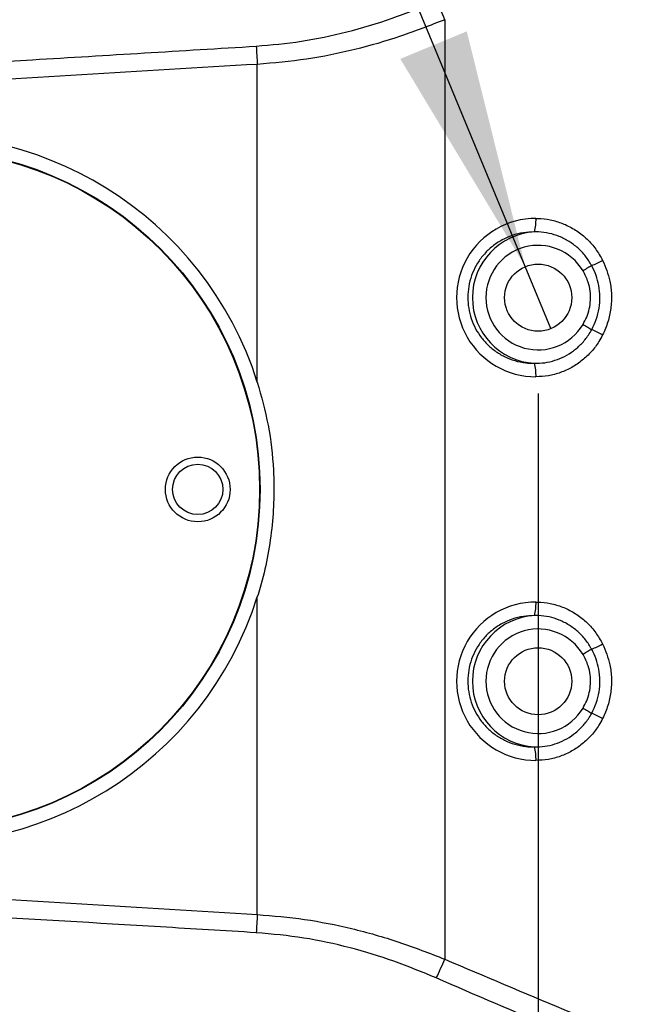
# Model space of a CAD drawing. Extents: x 0 to 8410, y 0 to 5940.
# Tile 150 of 161: x 5948 to 6075, y 4316 to 4521. Entities that reach past the tile are written whole.
import ezdxf

# ---------------------------------------------------------------- set-up
doc = ezdxf.new("R2010")
doc.units = 0
doc.header["$LTSCALE"] = 10
doc.layers.get('0').update_dxf_attribs({"linetype": 'CONTINUOUS'})
doc.styles.add('SLDTEXTSTYLE0', font='TXT', dxfattribs={"width": 0.605})
doc.dimstyles.new('SLDDIMSTYLE1', dxfattribs={"dimtxt": 50, "dimasz": 50, "dimexe": 0, "dimexo": 0.0625, "dimgap": 12.5, "dimtad": 1, "dimdec": 1, "dimrnd": 1e-09, "dimzin": 12, "dimtxsty": 'SLDTEXTSTYLE0', "dimsah": 1, "dimcen": 0.09, "dimazin": 3, "dimtfac": 1, "dimtofl": 0, "dimtmove": 0, "dimatfit": 3, "dimtolj": 1, "dimtzin": 12})
doc.dimstyles.new('SLDDIMSTYLE2', dxfattribs={"dimtxt": 50, "dimasz": 50, "dimexe": 0, "dimexo": 0.0625, "dimgap": 12.5, "dimtad": 1, "dimdec": 0, "dimrnd": 1e-09, "dimzin": 12, "dimtxsty": 'SLDTEXTSTYLE0', "dimsah": 1, "dimcen": 0.09, "dimazin": 3, "dimtfac": 1, "dimtofl": 0, "dimtmove": 0, "dimatfit": 3, "dimtolj": 1, "dimtzin": 12})
doc.dimstyles.new('SLDDIMSTYLE3', dxfattribs={"dimtxt": 50, "dimasz": 50, "dimexe": 0, "dimexo": 0.0625, "dimgap": 12.5, "dimtad": 1, "dimdec": 1, "dimrnd": 1e-09, "dimzin": 12, "dimtxsty": 'SLDTEXTSTYLE0', "dimsah": 1, "dimcen": 0.09, "dimazin": 3, "dimtfac": 1, "dimtmove": 0, "dimatfit": 3, "dimtolj": 1, "dimtzin": 12})
doc.dimstyles.new('SLDDIMSTYLE4', dxfattribs={"dimtxt": 50, "dimasz": 50, "dimexe": 0, "dimexo": 0.0625, "dimgap": 12.5, "dimtad": 0, "dimtih": 1, "dimtoh": 1, "dimdec": 1, "dimrnd": 1e-09, "dimzin": 12, "dimtxsty": 'SLDTEXTSTYLE0', "dimblk1": 'NONE', "dimsah": 1, "dimcen": 0, "dimazin": 3, "dimtfac": 1, "dimtmove": 0, "dimatfit": 3, "dimtolj": 1, "dimtzin": 12})

# ---------------------------------------------------------------- blocks, each defined once
blk = doc.blocks.new('_D_3')
at = {"color": 7, "linetype": 'CONTINUOUS'}
for p, q in [((5824.02, 5118.99), (8056.37, 5118.99)), ((8041.37, 1025.8), (8041.37, 5118.99)), ((6281.63, 1025.8), (8056.37, 1025.8))]:
    blk.add_line(p, q, dxfattribs=at)
for points in [[(8041.37, 5118.99), (8033.87, 5068.99), (8048.87, 5068.99)], [(8041.37, 1025.8), (8048.87, 1075.8), (8033.87, 1075.8)]]:
    blk.add_solid(points, dxfattribs=at)
at = {"color": 7, "linetype": 'CONTINUOUS', "insert": (7976.91, 2996), "char_height": 50, "attachment_point": 1, "rotation": 90, "style": 'SLDTEXTSTYLE0'}
blk.add_mtext('4093', dxfattribs=at)
blk = doc.blocks.new('_D_9')
at = {"color": 7, "linetype": 'CONTINUOUS'}
for p, q in [((6136.63, 4639.08), (2746.63, 4639.08)), ((2761.63, 4639.08), (2761.63, 1533.02)), ((3861.91, 1533.02), (2746.63, 1533.02))]:
    blk.add_line(p, q, dxfattribs=at)
for points in [[(2761.63, 4639.08), (2754.13, 4589.08), (2769.13, 4589.08)], [(2761.63, 1533.02), (2769.13, 1583.02), (2754.13, 1583.02)]]:
    blk.add_solid(points, dxfattribs=at)
at = {"color": 7, "linetype": 'CONTINUOUS', "insert": (2697.18, 3009.66), "char_height": 50, "attachment_point": 1, "rotation": 90, "style": 'SLDTEXTSTYLE0'}
blk.add_mtext('3106', dxfattribs=at)
blk = doc.blocks.new('_D_10')
at = {"color": 7, "linetype": 'CONTINUOUS'}
for p, q in [((4681.63, 4133.02), (4681.63, 5288.89)), ((6156.63, 4443.02), (6156.63, 5288.89)), ((4681.63, 5273.89), (6156.63, 5273.89))]:
    blk.add_line(p, q, dxfattribs=at)
for points in [[(4681.63, 5273.89), (4731.63, 5266.39), (4731.63, 5281.39)], [(6156.63, 5273.89), (6106.63, 5281.39), (6106.63, 5266.39)]]:
    blk.add_solid(points, dxfattribs=at)
at = {"color": 7, "linetype": 'CONTINUOUS', "insert": (5342.75, 5338.34), "char_height": 50, "attachment_point": 1, "style": 'SLDTEXTSTYLE0'}
blk.add_mtext('1475', dxfattribs=at)
blk = doc.blocks.new('_D_13')
at = {"color": 7, "linetype": 'CONTINUOUS'}
for p, q in [((6056.63, 4443.02), (6056.63, 4048.09)), ((6156.63, 4403.02), (6156.63, 4048.09)), ((6056.63, 4063.09), (5956.63, 4063.09)), ((6156.63, 4063.09), (6056.63, 4063.09)), ((6156.63, 4063.09), (6338.08, 4063.09))]:
    blk.add_line(p, q, dxfattribs=at)
for points in [[(6056.63, 4063.09), (6006.63, 4070.59), (6006.63, 4055.59)], [(6156.63, 4063.09), (6206.63, 4055.59), (6206.63, 4070.59)]]:
    blk.add_solid(points, dxfattribs=at)
at = {"color": 7, "linetype": 'CONTINUOUS', "insert": (6223.5, 4127.55), "char_height": 50, "attachment_point": 1, "style": 'SLDTEXTSTYLE0'}
blk.add_mtext('100', dxfattribs=at)
blk = doc.blocks.new('_D_14')
at = {"color": 7, "linetype": 'CONTINUOUS'}
for p, q in [((5646.63, 4403.02), (5646.63, 3913.16)), ((6156.63, 4403.02), (6156.63, 3913.16)), ((6156.63, 3928.16), (5646.63, 3928.16))]:
    blk.add_line(p, q, dxfattribs=at)
for points in [[(5646.63, 3928.16), (5696.63, 3920.66), (5696.63, 3935.66)], [(6156.63, 3928.16), (6106.63, 3935.66), (6106.63, 3920.66)]]:
    blk.add_solid(points, dxfattribs=at)
at = {"color": 7, "linetype": 'CONTINUOUS', "insert": (5844.34, 3992.61), "char_height": 50, "attachment_point": 1, "style": 'SLDTEXTSTYLE0'}
blk.add_mtext('510', dxfattribs=at)
blk = doc.blocks.new('_D_15')
at = {"color": 7, "linetype": 'CONTINUOUS'}
for p, q in [((6590.72, 4463.02), (6590.72, 4563.02)), ((6076.63, 4463.02), (6605.72, 4463.02)), ((6590.72, 4383.02), (6590.72, 4463.02)), ((6076.63, 4383.02), (6605.72, 4383.02)), ((6590.72, 4383.02), (6590.72, 4283.02))]:
    blk.add_line(p, q, dxfattribs=at)
for points in [[(6590.72, 4463.02), (6598.22, 4513.02), (6583.22, 4513.02)], [(6590.72, 4383.02), (6583.22, 4333.02), (6598.22, 4333.02)]]:
    blk.add_solid(points, dxfattribs=at)
at = {"color": 7, "linetype": 'CONTINUOUS', "insert": (6526.27, 4384.83), "char_height": 50, "attachment_point": 1, "rotation": 90, "style": 'SLDTEXTSTYLE0'}
blk.add_mtext('80', dxfattribs=at)
blk = doc.blocks.new('SW_SYMBOL_HOLE_DEPTH')
at = {"color": 0, "linetype": 'CONTINUOUS'}
for p, q in [((0, 8750), (8000, 8750)), ((4000, 8750), (4000, 750)), ((1000, 5550), (4000, 750)), ((7000, 5550), (4000, 750))]:
    blk.add_line(p, q, dxfattribs=at)
blk = doc.blocks.new('_D_16')
at = {"color": 7, "linetype": 'CONTINUOUS'}
for p, q in [((5939.94, 4744.56), (5357.44, 4744.56)), ((6053.95, 4469.49), (5939.94, 4744.56)), ((6059.31, 4456.56), (6053.95, 4469.49))]:
    blk.add_line(p, q, dxfattribs=at)
blk.add_solid([(6053.95, 4469.49), (6041.74, 4518.55), (6027.88, 4512.81)], dxfattribs=at)
at = {"color": 7, "linetype": 'CONTINUOUS', "xscale": 0.0064453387, "yscale": 0.0064453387, "zscale": 0.0064453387}
blk.add_blockref('SW_SYMBOL_HOLE_DEPTH', (5544.52, 4828.52), dxfattribs=at)
at = {"color": 7, "linetype": 'CONTINUOUS', "char_height": 50, "attachment_point": 1, "style": 'SLDTEXTSTYLE0'}
for s, insert in [('3x M8', (5357.44, 4885.89)), ('12', (5613.58, 4885.89)), ('Both sides of wrist', (5357.44, 4809.01))]:
    blk.add_mtext(s, dxfattribs=dict(at, insert=insert))
blk = doc.blocks.new('_NONE')

msp = doc.modelspace()

# ---------------------------------------------------------------- linework, layer by layer
at = {"color": 8, "linetype": 'CONTINUOUS'}
for p, q in [((6037.16475, 4520.981838), (6037.16475, 4325.05994)), ((5998.056116, 4445.425798), (5998.056116, 4511.66897)), ((5998.056116, 4334.374954), (5998.056116, 4400.617649))]:
    msp.add_line(p, q, dxfattribs=at)
at = {"color": 8, "linetype": 'CONTINUOUS', "flags": 128}
for points in [[(5997.828068, 4515.461733), (5997.855367, 4515.007545), (5997.883143, 4514.54549), (5997.911396, 4514.076521), (5997.939887, 4513.602068), (5997.968735, 4513.122846), (5997.997703, 4512.640049), (5998.026909, 4512.155105), (5998.056116, 4511.66897)], [(6067.801895, 4469.703962), (6067.614975, 4469.592144), (6067.412438, 4469.471027), (6067.196312, 4469.341804), (6066.968622, 4469.205429), (6066.731515, 4469.06357), (6066.487374, 4468.917419), (6066.238346, 4468.768408), (6065.986933, 4468.618204)], [(6065.986933, 4457.425405), (6066.238346, 4457.274963), (6066.487374, 4457.125952), (6066.731515, 4456.979801), (6066.968622, 4456.837942), (6067.196312, 4456.701805), (6067.412438, 4456.572344), (6067.614975, 4456.451227), (6067.801895, 4456.339409)], [(6067.801895, 4389.704038), (6067.614975, 4389.59222), (6067.412438, 4389.471104), (6067.196312, 4389.341642), (6066.968622, 4389.205505), (6066.731515, 4389.063646), (6066.487374, 4388.917496), (6066.238346, 4388.768484), (6065.986933, 4388.618042)], [(6065.986933, 4377.425482), (6066.238346, 4377.27504), (6066.487374, 4377.126028), (6066.731515, 4376.979877), (6066.968622, 4376.838018), (6067.196312, 4376.701881), (6067.412438, 4376.57242), (6067.614975, 4376.451303), (6067.801895, 4376.339485)], [(5998.056116, 4334.374954), (5998.02679, 4333.888819), (5997.997584, 4333.403637), (5997.968497, 4332.921078), (5997.939648, 4332.441618), (5997.911157, 4331.966926), (5997.882905, 4331.497957), (5997.85501, 4331.035902), (5997.827711, 4330.581714)]]:
    msp.add_lwpolyline(points, dxfattribs=at)
at = {"color": 7, "linetype": 'CONTINUOUS'}
for centre, radius in [((5927.634054, 4423.021738), 71), ((5927.634054, 4423.021738), 70.9), ((6056.634054, 4463.021738), 7), ((5985.634054, 4423.021738), 6.75), ((5985.634054, 4423.021738), 5.25), ((6056.634054, 4383.021738), 7)]:
    msp.add_circle(centre, radius, dxfattribs=at)
for centre, radius, start, end in [((5804.021524, 3538.989613), 1580, 55, 155), ((5927.634054, 4423.021738), 73.9, 17.64801495, 342.35198505)]:
    msp.add_arc(centre, radius, start, end, dxfattribs=at)
at = {"color": 8, "linetype": 'CONTINUOUS'}
for centre, radius, start, end in [((5976.273974, 4495.436045), 66.032372, 22.75973955, 26.5032239), ((6046.838533, 4479.141415), 9.345931, 344.97590653, 2.40284342), ((6056.634054, 4463.021738), 13.718455, 93.21353729, 266.78646271), ((6056.634054, 4463.021738), 10.899377, 30.89436458, 329.10563542), ((6054.398622, 4500.841833), 33.90007, 293.28942483, 297.56528305), ((6054.443748, 4425.296456), 33.795044, 62.42806974, 66.71722237), ((6046.834595, 4446.901726), 9.349857, 357.59957866, 15.02061096), ((6046.834595, 4399.141721), 9.349857, 344.97938904, 2.40042134), ((6056.634054, 4383.021738), 13.718455, 93.21353729, 266.78646271), ((6056.634054, 4383.021738), 10.899377, 30.89436458, 329.10563542), ((6054.443748, 4420.746991), 33.795044, 293.28277763, 297.57193026), ((6054.398622, 4345.201614), 33.90007, 62.43471695, 66.71057517), ((6046.834595, 4366.901802), 9.349857, 357.59957866, 15.02061096), ((5976.130985, 4350.667681), 66.188193, 333.50457599, 337.23869674)]:
    msp.add_arc(centre, radius, start, end, dxfattribs=at)
for centre in [(6056.149927, 4463.021738), (6056.149927, 4383.021738)]:
    msp.add_ellipse(centre, major_axis=(16.539054, 0), ratio=0.9983370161, start_param=1.5692013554, end_param=4.7139839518, dxfattribs=at)
for points, knots in [([(5997.828068, 4515.461733), (6000.992862, 4515.743495), (6007.355977, 4516.310004), (6016.831826, 4518.334828), (6026.239861, 4521.129626), (6032.316306, 4523.641697), (6035.366954, 4524.90287)], [0, 0, 0, 0, 0.2438887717, 0.490361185, 0.7441384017, 1, 1, 1, 1]), ([(6037.16475, 4520.981838), (6034.106908, 4519.784388), (6027.971403, 4517.381724), (6018.32658, 4514.625858), (6008.339689, 4512.549314), (6001.495203, 4511.963379), (5998.056116, 4511.66897)], [0, 0, 0, 0, 0.245203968, 0.49199744, 0.74474858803, 1, 1, 1, 1]), ([(5851.314845, 4506.95615), (5857.970629, 4507.337128), (5877.937845, 4508.480056), (5911.221382, 4510.292599), (5953.403408, 4512.753282), (5982.270074, 4514.513204), (5997.828068, 4515.461733)], [0, 0, 0, 0, 0.1362773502, 0.4088292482, 0.6813822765, 1, 1, 1, 1]), ([(5998.056116, 4511.66897), (5973.645856, 4510.224026), (5924.824851, 4507.334109), (5876.03117, 4504.014654), (5851.634087, 4502.35491)], [0, 0, 0, 0, 0.4999950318, 1, 1, 1, 1]), ([(6056.176247, 4479.533245), (6056.52162, 4479.525593), (6057.744643, 4479.498495), (6059.831017, 4479.155584), (6062.365545, 4478.300657), (6064.739077, 4476.98996), (6066.877575, 4475.266578), (6068.719131, 4473.198216), (6069.63046, 4471.592781), (6070.086183, 4470.789959)], [0, 0, 0, 0, 0.06021098, 0.2132176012, 0.3662283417, 0.5240382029, 0.6818693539, 0.8409139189, 1, 1, 1, 1]), ([(6055.864992, 4476.718714), (6055.089991, 4476.691072), (6053.517458, 4476.634985), (6051.228122, 4476.045409), (6049.045238, 4475.090459), (6047.080979, 4473.781512), (6045.356053, 4472.144807), (6043.959589, 4470.2689), (6042.895941, 4468.171036), (6042.214735, 4465.965913), (6041.911868, 4463.666845), (6041.994562, 4461.389197), (6042.456416, 4459.144103), (6043.272452, 4457.031651), (6044.434507, 4455.066774), (6045.895701, 4453.330102), (6047.641965, 4451.843048), (6049.608609, 4450.665538), (6051.770645, 4449.827697), (6053.879435, 4449.375), (6055.262598, 4449.340097), (6055.864992, 4449.324896)], [0, 0, 0, 0, 0.0539789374, 0.1095272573, 0.1635112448, 0.2191004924, 0.2723677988, 0.3272343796, 0.3795277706, 0.4333904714, 0.4848248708, 0.5377680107, 0.5888043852, 0.6413095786, 0.6925612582, 0.7452601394, 0.7972347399, 0.8506664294, 0.9035971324, 0.9580147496, 1, 1, 1, 1]), ([(6067.801895, 4469.703962), (6067.399403, 4470.366132), (6066.582089, 4471.710756), (6064.961795, 4473.400747), (6063.095469, 4474.803308), (6061.074507, 4475.826208), (6058.92456, 4476.48316), (6057.179875, 4476.720042), (6056.151451, 4476.719003), (6055.864992, 4476.718714)], [0, 0, 0, 0, 0.1591081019, 0.3230902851, 0.4785035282, 0.6386586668, 0.787634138, 0.940847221, 1, 1, 1, 1]), ([(6070.086183, 4470.789959), (6070.67304, 4469.371867), (6071.623134, 4467.07604), (6071.998895, 4463.620713), (6071.861385, 4460.751532), (6071.262495, 4457.899499), (6070.482011, 4456.143818), (6070.086183, 4455.253412)], [0, 0, 0, 0, 0.284650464, 0.4608363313, 0.6421452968, 0.8185113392, 1, 1, 1, 1]), ([(6065.986933, 4457.425405), (6066.258085, 4457.928945), (6067.100051, 4459.492512), (6067.741398, 4462.524998), (6067.357872, 4465.928554), (6066.384174, 4467.838855), (6065.986933, 4468.618204)], [0, 0, 0, 0, 0.1461162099, 0.4537123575, 0.7771301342, 1, 1, 1, 1]), ([(6067.801895, 4456.339409), (6068.141816, 4457.042949), (6068.83154, 4458.470478), (6069.390524, 4460.783945), (6069.577566, 4463.173011), (6069.347848, 4465.484353), (6068.774099, 4467.703041), (6068.12866, 4469.031438), (6067.801895, 4469.703962)], [0, 0, 0, 0, 0.1680669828, 0.3410190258, 0.5091038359, 0.6822743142, 0.839145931, 1, 1, 1, 1]), ([(6055.864992, 4449.324896), (6056.578519, 4449.343508), (6058.025397, 4449.381249), (6060.145223, 4449.889939), (6062.180301, 4450.727825), (6064.053242, 4451.900019), (6065.729005, 4453.391492), (6066.968232, 4454.905476), (6067.575728, 4455.950394), (6067.801895, 4456.339409)], [0, 0, 0, 0, 0.1470855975, 0.298257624, 0.4468944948, 0.5997000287, 0.7514397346, 0.9074628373, 1, 1, 1, 1]), ([(6070.086183, 4455.253412), (6069.836592, 4454.791445), (6069.167792, 4453.553565), (6067.776529, 4451.726161), (6065.876536, 4449.894847), (6063.697191, 4448.419459), (6061.315005, 4447.334088), (6058.782431, 4446.645642), (6057.044982, 4446.555298), (6056.176247, 4446.510126)], [0, 0, 0, 0, 0.0906030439, 0.2427786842, 0.3949311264, 0.5461665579, 0.6974029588, 0.8486997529, 1, 1, 1, 1]), ([(6056.176247, 4399.533321), (6056.52162, 4399.525669), (6057.744643, 4399.498571), (6059.831016, 4399.15566), (6062.365548, 4398.300736), (6064.739065, 4396.990026), (6066.877667, 4395.266656), (6068.718989, 4393.198103), (6069.630433, 4391.592757), (6070.086183, 4390.790035)], [0, 0, 0, 0, 0.0602110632, 0.2132178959, 0.366228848, 0.5240389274, 0.6818702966, 0.8409253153, 1, 1, 1, 1]), ([(6055.864992, 4396.718551), (6055.08999, 4396.69101), (6053.517448, 4396.635126), (6051.228123, 4396.045468), (6049.045235, 4395.090542), (6047.08099, 4393.781579), (6045.35597, 4392.144869), (6043.959659, 4390.268762), (6042.895929, 4388.170883), (6042.214764, 4385.965823), (6041.91186, 4383.666768), (6041.994514, 4381.389181), (6042.456514, 4379.144056), (6043.27232, 4377.03158), (6044.434595, 4375.066823), (6045.895689, 4373.330171), (6047.641969, 4371.843126), (6049.608608, 4370.665613), (6051.770645, 4369.827774), (6053.879435, 4369.375076), (6055.262598, 4369.340173), (6055.864992, 4369.324972)], [0, 0, 0, 0, 0.0539786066, 0.1095269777, 0.163511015, 0.2191003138, 0.2723676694, 0.3272386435, 0.3795320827, 0.4333948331, 0.4848238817, 0.5377725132, 0.5888036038, 0.6413139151, 0.6925609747, 0.7452599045, 0.7972345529, 0.8506662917, 0.9035970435, 0.9580147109, 1, 1, 1, 1]), ([(6067.801895, 4389.704038), (6067.399402, 4390.366207), (6066.582088, 4391.710829), (6064.961798, 4393.400833), (6063.095461, 4394.803349), (6061.074558, 4395.826406), (6058.924489, 4396.482766), (6057.179894, 4396.720335), (6056.151452, 4396.71894), (6055.864992, 4396.718551)], [0, 0, 0, 0, 0.1591085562, 0.3230912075, 0.4785048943, 0.6386604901, 0.7876316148, 0.9408472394, 1, 1, 1, 1]), ([(6070.086183, 4390.790035), (6070.673042, 4389.371943), (6071.623139, 4387.076116), (6071.99889, 4383.620711), (6071.861428, 4380.751521), (6071.262451, 4377.899507), (6070.482007, 4376.143896), (6070.086183, 4375.253488)], [0, 0, 0, 0, 0.2846503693, 0.4608361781, 0.6421598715, 0.8185113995, 1, 1, 1, 1]), ([(6065.986933, 4377.425482), (6066.258085, 4377.929022), (6067.100013, 4379.492521), (6067.741402, 4382.52498), (6067.357957, 4385.928505), (6066.384175, 4387.838774), (6065.986933, 4388.618042)], [0, 0, 0, 0, 0.1461188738, 0.4537007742, 0.7771446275, 1, 1, 1, 1]), ([(6067.801895, 4376.339485), (6068.141826, 4377.042942), (6068.831634, 4378.470441), (6069.390484, 4380.783954), (6069.577579, 4383.173005), (6069.34783, 4385.484272), (6068.774056, 4387.702938), (6068.128655, 4389.031433), (6067.801895, 4389.704038)], [0, 0, 0, 0, 0.1680514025, 0.3410201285, 0.5091050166, 0.6822585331, 0.8391302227, 1, 1, 1, 1]), ([(6055.864992, 4369.324972), (6056.578519, 4369.343584), (6058.025397, 4369.381324), (6060.145219, 4369.890019), (6062.180315, 4370.727887), (6064.053145, 4371.900123), (6065.729173, 4373.391326), (6066.968171, 4374.905525), (6067.57572, 4375.950477), (6067.801895, 4376.339485)], [0, 0, 0, 0, 0.14708532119, 0.29825706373, 0.44689365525, 0.59969890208, 0.7514275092, 0.90746301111, 1, 1, 1, 1]), ([(6070.086183, 4375.253488), (6069.836592, 4374.791522), (6069.16779, 4373.553644), (6067.776543, 4371.726215), (6065.876454, 4369.894976), (6063.697329, 4368.419202), (6061.314932, 4367.334242), (6058.782441, 4366.645697), (6057.044985, 4366.555367), (6056.176247, 4366.510202)], [0, 0, 0, 0, 0.09060286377, 0.24277820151, 0.39493034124, 0.54617308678, 0.69740356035, 0.84870005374, 1, 1, 1, 1]), ([(5851.634087, 4343.687345), (5876.032293, 4342.054625), (5924.829374, 4338.78914), (5973.646979, 4335.846363), (5998.056116, 4334.374954)], [0, 0, 0, 0, 0.4999931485, 1, 1, 1, 1]), ([(5997.827711, 4330.581714), (5991.173285, 4330.985486), (5957.901006, 4333.004351), (5909.062373, 4335.830617), (5866.876322, 4338.208646), (5851.314487, 4339.085867)], [0, 0, 0, 0, 0.1362763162, 0.6813846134, 1, 1, 1, 1]), ([(5998.056116, 4334.374954), (6001.349604, 4334.096588), (6007.96826, 4333.537178), (6017.831339, 4331.538458), (6027.631743, 4328.784431), (6033.979134, 4326.304542), (6037.16475, 4325.05994)], [0, 0, 0, 0, 0.2444353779, 0.4912218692, 0.7446554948, 1, 1, 1, 1]), ([(6035.367431, 4321.139385), (6032.450083, 4322.348421), (6026.595111, 4324.774896), (6017.35237, 4327.573318), (6007.747464, 4329.685329), (6001.146229, 4330.281841), (5997.827711, 4330.581714)], [0, 0, 0, 0, 0.2447901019, 0.4912815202, 0.7442612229, 1, 1, 1, 1]), ([(6037.16475, 4325.05994), (6045.424615, 4321.546384), (6061.946165, 4314.518497), (6086.916076, 4304.456678), (6111.987844, 4294.671059), (6128.796136, 4288.413392), (6137.200894, 4285.28433)], [0, 0, 0, 0, 0.250054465, 0.5001640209, 0.7500638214, 1, 1, 1, 1]), ([(6135.378661, 4280.758192), (6126.97639, 4283.934274), (6110.170607, 4290.286909), (6085.106659, 4300.221565), (6060.141381, 4310.436634), (6043.625981, 4317.571556), (6035.367431, 4321.139385)], [0, 0, 0, 0, 0.2498643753, 0.4997657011, 0.7498570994, 1, 1, 1, 1])]:
    msp.add_open_spline(points, degree=3, knots=knots, dxfattribs=at)
at = {"color": 7, "linetype": 'CONTINUOUS'}
msp.add_open_spline([(5998.056116, 4445.425798), (5998.885512, 4442.437963), (6000.557949, 4436.41314), (6001.461645, 4428.157244), (6001.565681, 4420.943869), (6001.144205, 4414.806326), (6000.203148, 4408.656628), (5999.075549, 4403.922892), (5998.256937, 4401.268761), (5998.056116, 4400.617649)], degree=3, knots=[0, 0, 0, 0, 0.20419718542, 0.41175362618, 0.54525162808, 0.67963981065, 0.81686150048, 0.95507246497, 1, 1, 1, 1], dxfattribs=at)

# ---------------------------------------------------------------- dimensions: what is measured, and where the dimension line sits
for base, p1, p2, dimstyle, picture, middle in [((6156.634054, 5273.887961), (4681.634054, 4113.021738), (6156.634054, 4423.021738), 'SLDDIMSTYLE1', '_D_10', (5419.134054, 5273.887961)), ((6056.634054, 4063.094153), (6156.634054, 4423.021738), (6056.634054, 4463.021738), 'SLDDIMSTYLE3', '_D_13', (6280.789691, 4063.094153)), ((5646.634054, 3928.15754), (6156.634054, 4423.021738), (5646.634054, 4423.021738), 'SLDDIMSTYLE1', '_D_14', (5901.634054, 3928.15754))]:
    dim = msp.add_linear_dim(base=base, p1=p1, p2=p2, dimstyle=dimstyle, dxfattribs=at)
    dim.commit()
    dim.dimension.update_dxf_attribs({"geometry": picture, "text_midpoint": middle, "dimtype": 160})
for base, p1, p2, dimstyle, picture, middle in [((8041.367546, 5118.989613), (6261.634054, 1025.797468), (5804.021524, 5118.989613), 'SLDDIMSTYLE2', '_D_3', (8041.367546, 3072.39354)), ((2761.634054, 1533.021738), (6156.634054, 4639.083327), (3881.910645, 1533.021738), 'SLDDIMSTYLE2', '_D_9', (2761.634054, 3086.052532)), ((6590.724686, 4463.021738), (6056.634054, 4383.021738), (6056.634054, 4463.021738), 'SLDDIMSTYLE3', '_D_15', (6590.724686, 4423.021738))]:
    dim = msp.add_linear_dim(base=base, p1=p1, p2=p2, angle=90, dimstyle=dimstyle, dxfattribs=at)
    dim.commit()
    dim.dimension.update_dxf_attribs({"geometry": picture, "text_midpoint": middle, "dimtype": 160})
dim = msp.add_diameter_dim_2p(p1=(6059.314424, 4456.555238), p2=(6053.953684, 4469.488238), text='3x M8{\\fGDT;x}12\\PBoth sides of wrist', dimstyle='SLDDIMSTYLE4', override={"dimpost": '<>'}, dxfattribs=at)
dim.commit()
dim.dimension.update_dxf_attribs({"geometry": '_D_16', "text_midpoint": (5636.18654, 4821.364767), "dimtype": 163})

doc.saveas('drawing.dxf')
